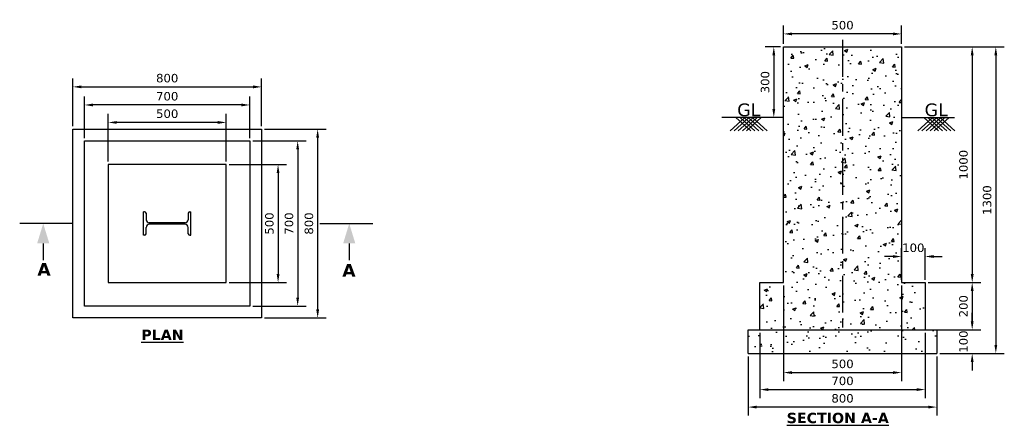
# Model space of a CAD drawing. Header units: inches. Extents: x 363758 to 367930, y 129889 to 131609.
import ezdxf

# ---------------------------------------------------------------- set-up
doc = ezdxf.new("R2010")
doc.units = ezdxf.units.IN
doc.header["$LTSCALE"] = 0.05
doc.header["$MEASUREMENT"] = 0
doc.header["$PDMODE"] = 66
doc.linetypes.add('CENTER', pattern=[2, 1.25, -0.25, 0.25, -0.25])
doc.styles.get("Standard").update_dxf_attribs({"font": 'verdana.ttf'})
doc.styles.add('STYLE1', font='txt')
doc.dimstyles.new('FOUNDATION', dxfattribs={"dimscale": 200, "dimtxt": 0.18, "dimasz": 0.18, "dimexe": 0.18, "dimexo": 0.0625, "dimgap": 0.09, "dimtad": 1, "dimdec": 0, "dimzin": 0, "dimdsep": 46, "dimtxsty": 'Standard', "dimcen": 0, "dimadec": 0, "dimazin": 0, "dimtfac": 1, "dimtdec": 0, "dimtofl": 0, "dimtmove": 0, "dimatfit": 3, "dimfxl": 1, "dimtolj": 1, "dimtzin": 0, "dimarcsym": 0})

# ---------------------------------------------------------------- blocks, each defined once
blk = doc.blocks.new('*D0')
at = {"color": 0, "lineweight": -2, "ltscale": 30, "transparency": 16777216}
for p, q in [((364133.2, 131007.5), (364133.2, 131209.6)), ((364633.2, 131007.5), (364633.2, 131209.6)), ((364597.2, 131173.6), (364169.2, 131173.6))]:
    blk.add_line(p, q, dxfattribs=at)
at = {"color": 0, "ltscale": 30, "transparency": 16777216}
for points in [[(364169.2, 131179.6), (364169.2, 131167.6), (364133.2, 131173.6)], [(364597.2, 131179.6), (364597.2, 131167.6), (364633.2, 131173.6)]]:
    blk.add_solid(points, dxfattribs=at)
at = {"layer": 'Defpoints', "color": 0, "ltscale": 30, "transparency": 16777216}
for p in [(364133.2, 131173.6), (364133.2, 130995), (364633.2, 130995)]:
    blk.add_point(p, dxfattribs=at)
at = {"color": 0, "ltscale": 30, "transparency": 16777216, "insert": (364383.2, 131210.3), "char_height": 36, "attachment_point": 5}
blk.add_mtext('\\A1;500', dxfattribs=at)
blk = doc.blocks.new('*D1')
at = {"color": 0, "lineweight": -2, "ltscale": 30, "transparency": 16777216}
for p, q in [((364033.2, 131107.5), (364033.2, 131283.7)), ((364733.2, 131107.5), (364733.2, 131283.7)), ((364697.2, 131247.7), (364069.2, 131247.7))]:
    blk.add_line(p, q, dxfattribs=at)
at = {"color": 0, "ltscale": 30, "transparency": 16777216}
for points in [[(364069.2, 131253.7), (364069.2, 131241.7), (364033.2, 131247.7)], [(364697.2, 131253.7), (364697.2, 131241.7), (364733.2, 131247.7)]]:
    blk.add_solid(points, dxfattribs=at)
at = {"layer": 'Defpoints', "color": 0, "ltscale": 30, "transparency": 16777216}
for p in [(364033.2, 131247.7), (364033.2, 131095), (364733.2, 131095)]:
    blk.add_point(p, dxfattribs=at)
at = {"color": 0, "ltscale": 30, "transparency": 16777216, "insert": (364383.2, 131284.4), "char_height": 36, "attachment_point": 5}
blk.add_mtext('\\A1;700', dxfattribs=at)
blk = doc.blocks.new('*D2')
at = {"color": 0, "lineweight": -2, "ltscale": 30, "transparency": 16777216}
for p, q in [((363983.2, 131157.5), (363983.2, 131360.4)), ((364783.2, 131157.5), (364783.2, 131360.4)), ((364019.2, 131324.4), (364747.2, 131324.4))]:
    blk.add_line(p, q, dxfattribs=at)
at = {"color": 0, "ltscale": 30, "transparency": 16777216}
for points in [[(364019.2, 131330.4), (364019.2, 131318.4), (363983.2, 131324.4)], [(364747.2, 131330.4), (364747.2, 131318.4), (364783.2, 131324.4)]]:
    blk.add_solid(points, dxfattribs=at)
at = {"layer": 'Defpoints', "color": 0, "ltscale": 30, "transparency": 16777216}
for p in [(364783.2, 131324.4), (363983.2, 131145), (364783.2, 131145)]:
    blk.add_point(p, dxfattribs=at)
at = {"color": 0, "ltscale": 30, "transparency": 16777216, "insert": (364383.2, 131361.2), "char_height": 36, "attachment_point": 5}
blk.add_mtext('\\A1;800', dxfattribs=at)
blk = doc.blocks.new('*D3')
at = {"color": 0, "lineweight": -2, "ltscale": 30, "transparency": 16777216}
for p, q in [((364795.7, 131145), (365056.8, 131145)), ((365020.8, 131109), (365020.8, 130381)), ((364795.7, 130345), (365056.8, 130345))]:
    blk.add_line(p, q, dxfattribs=at)
at = {"color": 0, "ltscale": 30, "transparency": 16777216}
for points in [[(365014.8, 131109), (365026.8, 131109), (365020.8, 131145)], [(365014.8, 130381), (365026.8, 130381), (365020.8, 130345)]]:
    blk.add_solid(points, dxfattribs=at)
at = {"layer": 'Defpoints', "color": 0, "ltscale": 30, "transparency": 16777216}
for p in [(364783.2, 131145), (364783.2, 130345), (365020.8, 130345)]:
    blk.add_point(p, dxfattribs=at)
at = {"color": 0, "ltscale": 30, "transparency": 16777216, "insert": (364983.9, 130745), "char_height": 36, "attachment_point": 5, "rotation": 90}
blk.add_mtext('\\A1;800', dxfattribs=at)
blk = doc.blocks.new('*D4')
at = {"color": 0, "lineweight": -2, "ltscale": 30, "transparency": 16777216}
for p, q in [((364745.7, 131095), (364972.1, 131095)), ((364936.1, 131059), (364936.1, 130431)), ((364745.7, 130395), (364972.1, 130395))]:
    blk.add_line(p, q, dxfattribs=at)
at = {"color": 0, "ltscale": 30, "transparency": 16777216}
for points in [[(364930.1, 131059), (364942.1, 131059), (364936.1, 131095)], [(364930.1, 130431), (364942.1, 130431), (364936.1, 130395)]]:
    blk.add_solid(points, dxfattribs=at)
at = {"layer": 'Defpoints', "color": 0, "ltscale": 30, "transparency": 16777216}
for p in [(364733.2, 131095), (364733.2, 130395), (364936.1, 130395)]:
    blk.add_point(p, dxfattribs=at)
at = {"color": 0, "ltscale": 30, "transparency": 16777216, "insert": (364899.4, 130745), "char_height": 36, "attachment_point": 5, "rotation": 90}
blk.add_mtext('\\A1;700', dxfattribs=at)
blk = doc.blocks.new('*D5')
at = {"color": 0, "lineweight": -2, "ltscale": 30, "transparency": 16777216}
for p, q in [((364645.7, 130995), (364889, 130995)), ((364853, 130959), (364853, 130531)), ((364645.7, 130495), (364889, 130495))]:
    blk.add_line(p, q, dxfattribs=at)
at = {"color": 0, "ltscale": 30, "transparency": 16777216}
for points in [[(364847, 130959), (364859, 130959), (364853, 130995)], [(364847, 130531), (364859, 130531), (364853, 130495)]]:
    blk.add_solid(points, dxfattribs=at)
at = {"layer": 'Defpoints', "color": 0, "ltscale": 30, "transparency": 16777216}
for p in [(364633.2, 130995), (364633.2, 130495), (364853, 130495)]:
    blk.add_point(p, dxfattribs=at)
at = {"color": 0, "ltscale": 30, "transparency": 16777216, "insert": (364816.3, 130745), "char_height": 36, "attachment_point": 5, "rotation": 90}
blk.add_mtext('\\A1;500', dxfattribs=at)
blk = doc.blocks.new('*D6')
at = {"color": 0, "lineweight": -2, "ltscale": 30, "transparency": 16777216}
for p, q in [((366994.9, 131506.9), (366994.9, 131584.9)), ((367494.9, 131506.9), (367494.9, 131584.9)), ((367458.9, 131548.9), (367030.9, 131548.9))]:
    blk.add_line(p, q, dxfattribs=at)
at = {"color": 0, "ltscale": 30, "transparency": 16777216}
for points in [[(367030.9, 131554.9), (367030.9, 131542.9), (366994.9, 131548.9)], [(367458.9, 131554.9), (367458.9, 131542.9), (367494.9, 131548.9)]]:
    blk.add_solid(points, dxfattribs=at)
at = {"layer": 'Defpoints', "color": 0, "ltscale": 30, "transparency": 16777216}
for p in [(366994.9, 131548.9), (366994.9, 131494.4, 0), (367494.9, 131494.4, 0)]:
    blk.add_point(p, dxfattribs=at)
at = {"color": 0, "ltscale": 30, "transparency": 16777216, "insert": (367244.9, 131585.7), "char_height": 36, "attachment_point": 5}
blk.add_mtext('\\A1;500', dxfattribs=at)
blk = doc.blocks.new('*D7')
at = {"color": 0, "lineweight": -2, "transparency": 16777216}
for p, q in [((367507.4, 131494.4), (367830.4, 131494.4)), ((367794.4, 131458.4), (367794.4, 130530.4)), ((367607.4, 130494.4), (367830.4, 130494.4))]:
    blk.add_line(p, q, dxfattribs=at)
at = {"color": 0, "transparency": 16777216}
for points in [[(367788.4, 131458.4), (367800.4, 131458.4), (367794.4, 131494.4)], [(367788.4, 130530.4), (367800.4, 130530.4), (367794.4, 130494.4)]]:
    blk.add_solid(points, dxfattribs=at)
at = {"layer": 'Defpoints', "color": 0, "transparency": 16777216}
for p in [(367494.9, 131494.4, 0), (367594.9, 130494.4, 0), (367794.4, 130494.4)]:
    blk.add_point(p, dxfattribs=at)
at = {"color": 0, "transparency": 16777216, "insert": (367757.6, 130994.4), "char_height": 36, "attachment_point": 5, "rotation": 90}
blk.add_mtext('\\A1;1000', dxfattribs=at)
blk = doc.blocks.new('*D8')
at = {"color": 0, "lineweight": -2, "transparency": 16777216}
for p, q in [((367607.4, 130494.4), (367830.4, 130494.4)), ((367794.4, 130458.4), (367794.4, 130330.4)), ((367607.4, 130294.4), (367830.4, 130294.4))]:
    blk.add_line(p, q, dxfattribs=at)
at = {"color": 0, "transparency": 16777216}
for points in [[(367788.4, 130458.4), (367800.4, 130458.4), (367794.4, 130494.4)], [(367788.4, 130330.4), (367800.4, 130330.4), (367794.4, 130294.4)]]:
    blk.add_solid(points, dxfattribs=at)
at = {"layer": 'Defpoints', "color": 0, "transparency": 16777216}
for p in [(367594.9, 130494.4, 0), (367594.9, 130294.4, 0), (367794.4, 130294.4)]:
    blk.add_point(p, dxfattribs=at)
at = {"color": 0, "transparency": 16777216, "insert": (367757.6, 130394.4), "char_height": 36, "attachment_point": 5, "rotation": 90}
blk.add_mtext('\\A1;200', dxfattribs=at)
blk = doc.blocks.new('*D9')
at = {"color": 0, "lineweight": -2, "transparency": 16777216}
for p, q in [((367794.4, 130330.4), (367794.4, 130366.4)), ((367657.4, 130294.4), (367830.4, 130294.4)), ((367657.4, 130194.4), (367830.4, 130194.4)), ((367794.4, 130158.4), (367794.4, 130122.4))]:
    blk.add_line(p, q, dxfattribs=at)
at = {"color": 0, "transparency": 16777216}
for points in [[(367788.4, 130330.4), (367800.4, 130330.4), (367794.4, 130294.4)], [(367788.4, 130158.4), (367800.4, 130158.4), (367794.4, 130194.4)]]:
    blk.add_solid(points, dxfattribs=at)
at = {"layer": 'Defpoints', "color": 0, "transparency": 16777216}
for p in [(367644.9, 130294.4, 0), (367644.9, 130194.4, 0), (367794.4, 130194.4)]:
    blk.add_point(p, dxfattribs=at)
at = {"color": 0, "transparency": 16777216, "insert": (367757.6, 130244.4), "char_height": 36, "attachment_point": 5, "rotation": 90}
blk.add_mtext('\\A1;100', dxfattribs=at)
blk = doc.blocks.new('*D10')
at = {"color": 0, "lineweight": -2, "transparency": 16777216}
for p, q in [((367494.9, 130506.9), (367494.9, 130641.2)), ((367594.9, 130506.9), (367594.9, 130641.2)), ((367458.9, 130605.2), (367422.9, 130605.2)), ((367630.9, 130605.2), (367666.9, 130605.2))]:
    blk.add_line(p, q, dxfattribs=at)
at = {"color": 0, "transparency": 16777216}
for points in [[(367458.9, 130611.2), (367458.9, 130599.2), (367494.9, 130605.2)], [(367630.9, 130611.2), (367630.9, 130599.2), (367594.9, 130605.2)]]:
    blk.add_solid(points, dxfattribs=at)
at = {"layer": 'Defpoints', "color": 0, "transparency": 16777216}
for p in [(367494.9, 130605.2), (367494.9, 130494.4), (367594.9, 130494.4)]:
    blk.add_point(p, dxfattribs=at)
at = {"color": 0, "transparency": 16777216, "insert": (367544.9, 130642), "char_height": 36, "attachment_point": 5}
blk.add_mtext('\\A1;100', dxfattribs=at)
blk = doc.blocks.new('*D11')
at = {"color": 0, "lineweight": -2, "transparency": 16777216}
for p, q in [((367507.4, 131494.4), (367930.5, 131494.4)), ((367894.5, 131458.4), (367894.5, 130230.4)), ((367657.4, 130194.4), (367930.5, 130194.4))]:
    blk.add_line(p, q, dxfattribs=at)
at = {"color": 0, "transparency": 16777216}
for points in [[(367888.5, 131458.4), (367900.5, 131458.4), (367894.5, 131494.4)], [(367888.5, 130230.4), (367900.5, 130230.4), (367894.5, 130194.4)]]:
    blk.add_solid(points, dxfattribs=at)
at = {"layer": 'Defpoints', "color": 0, "transparency": 16777216}
for p in [(367494.9, 131494.4, 0), (367644.9, 130194.4, 0), (367894.5, 130194.4)]:
    blk.add_point(p, dxfattribs=at)
at = {"color": 0, "transparency": 16777216, "insert": (367857.7, 130844.4), "char_height": 36, "attachment_point": 5, "rotation": 90}
blk.add_mtext('\\A1;1300', dxfattribs=at)
blk = doc.blocks.new('*D12')
at = {"color": 0, "lineweight": -2, "transparency": 16777216}
for p, q in [((366844.9, 130181.9), (366844.9, 129930.8)), ((367644.9, 130181.9), (367644.9, 129930.8)), ((367608.9, 129966.8), (366880.9, 129966.8))]:
    blk.add_line(p, q, dxfattribs=at)
at = {"color": 0, "transparency": 16777216}
for points in [[(366880.9, 129972.8), (366880.9, 129960.8), (366844.9, 129966.8)], [(367608.9, 129972.8), (367608.9, 129960.8), (367644.9, 129966.8)]]:
    blk.add_solid(points, dxfattribs=at)
at = {"layer": 'Defpoints', "color": 0, "transparency": 16777216}
for p in [(366844.9, 130194.4), (367644.9, 130194.4, 0), (366844.9, 129966.8)]:
    blk.add_point(p, dxfattribs=at)
at = {"color": 0, "transparency": 16777216, "insert": (367244.9, 130003.6), "char_height": 36, "attachment_point": 5}
blk.add_mtext('\\A1;800', dxfattribs=at)
blk = doc.blocks.new('*D13')
at = {"color": 0, "lineweight": -2, "transparency": 16777216}
for p, q in [((366894.9, 130281.9), (366894.9, 130004.9)), ((367594.9, 130281.9), (367594.9, 130004.9)), ((366930.9, 130040.9), (367558.9, 130040.9))]:
    blk.add_line(p, q, dxfattribs=at)
at = {"color": 0, "transparency": 16777216}
for points in [[(366930.9, 130046.9), (366930.9, 130034.9), (366894.9, 130040.9)], [(367558.9, 130046.9), (367558.9, 130034.9), (367594.9, 130040.9)]]:
    blk.add_solid(points, dxfattribs=at)
at = {"layer": 'Defpoints', "color": 0, "transparency": 16777216}
for p in [(366894.9, 130294.4), (367594.9, 130294.4), (367594.9, 130040.9)]:
    blk.add_point(p, dxfattribs=at)
at = {"color": 0, "transparency": 16777216, "insert": (367244.9, 130077.7), "char_height": 36, "attachment_point": 5}
blk.add_mtext('\\A1;700', dxfattribs=at)
blk = doc.blocks.new('*D14')
at = {"color": 0, "lineweight": -2, "transparency": 16777216}
for p, q in [((366994.9, 130481.9), (366994.9, 130077)), ((367494.9, 130481.9), (367494.9, 130077)), ((367030.9, 130113), (367458.9, 130113))]:
    blk.add_line(p, q, dxfattribs=at)
at = {"color": 0, "transparency": 16777216}
for points in [[(367030.9, 130119), (367030.9, 130107), (366994.9, 130113)], [(367458.9, 130119), (367458.9, 130107), (367494.9, 130113)]]:
    blk.add_solid(points, dxfattribs=at)
at = {"layer": 'Defpoints', "color": 0, "transparency": 16777216}
for p in [(366994.9, 130494.4), (367494.9, 130494.4), (367494.9, 130113)]:
    blk.add_point(p, dxfattribs=at)
at = {"color": 0, "transparency": 16777216, "insert": (367244.9, 130149.7), "char_height": 36, "attachment_point": 5}
blk.add_mtext('\\A1;500', dxfattribs=at)
blk = doc.blocks.new('*D15')
at = {"color": 0, "lineweight": -2, "transparency": 16777216}
for p, q in [((366982.4, 131494.4), (366917.7, 131494.4)), ((366953.7, 131458.4), (366953.7, 131230.4)), ((366982.4, 131194.4), (366917.7, 131194.4))]:
    blk.add_line(p, q, dxfattribs=at)
at = {"color": 0, "transparency": 16777216}
for points in [[(366947.7, 131458.4), (366959.7, 131458.4), (366953.7, 131494.4)], [(366947.7, 131230.4), (366959.7, 131230.4), (366953.7, 131194.4)]]:
    blk.add_solid(points, dxfattribs=at)
at = {"layer": 'Defpoints', "color": 0, "transparency": 16777216}
for p in [(366994.9, 131494.4, 0), (366953.7, 131194.4), (366994.9, 131194.4, 0)]:
    blk.add_point(p, dxfattribs=at)
at = {"color": 0, "transparency": 16777216, "insert": (366916.9, 131344.4), "char_height": 36, "attachment_point": 5, "rotation": 90}
blk.add_mtext('\\A1;300', dxfattribs=at)

msp = doc.modelspace()

# ---------------------------------------------------------------- hatches: boundary and pattern name
h = msp.add_hatch()
h.set_pattern_fill('AR-CONC', color=256, scale=20, style=0)
h.set_pattern_definition([(50, (37823.23, -17364.57), (143.452037, -12.550427), [15, -165]), (355, (37823.23, -17364.57), (-27.750267, 150.438427), [12, -132]), (100.451444, (37835.18, -17365.61), (115.70177, 137.888), [12.74804, -140.22842]), (46.1842, (37823.23, -17324.57), (213.44827, -33.10386), [22.5, -247.5]), (96.635635, (37841.02, -17327.33), (186.93239, 194.82372), [19.12207, -210.34275]), (351.184164, (37823.23, -17324.57), (186.93239, 194.82372), [18, -198]), (21, (37843.23, -17334.57), (119.38141, -80.52378), [15, -165]), (326, (37843.23, -17334.57), (48.663066, 145.03001), [12, -132]), (71.451445, (37853.18, -17341.28), (168.044475, 64.50623), [12.74804, -140.22842]), (37.5, (37823.23, -17364.57), (2.431971, 66.578771), [0, -130.4, 0, -134, 0, -132.5]), (7.5, (37823.23, -17364.57), (52.613907, 78.882342), [0, -76.4, 0, -127.4, 0, -50.5]), (327.5, (37778.63, -17364.57), (106.764487, -4.510974), [0, -50, 0, -156, 0, -207]), (317.5, (37758.63, -17364.57), (116.637234, 20.020996), [0, -65, 0, -103.6, 0, -147])])
h.paths.add_polyline_path([(366894.9, 130494.4), (366894.9, 130294.4), (367594.9, 130294.4), (367594.9, 130494.4), (367494.9, 130494.4), (367494.9, 131494.4), (366994.9, 131494.4), (366994.9, 130494.4)])
h = msp.add_hatch()
h.set_pattern_fill('AR-SAND', color=256, scale=2, style=0)
h.set_pattern_definition([(37.5, (183860.67, 214640.43), (-3.200063, 97.882647), [0, -77.216, 0, -86.36, 0, -82.55]), (7.5, (183860.67, 214640.43), (89.90466, 143.36502), [0, -41.656, 0, -69.596, 0, -26.67]), (327.5, (183798.19, 214640.43), (158.198474, 0.287437), [0, -25.4, 0, -91.44, 0, -119.38]), (317.5, (183798.19, 214640.43), (152.71129, 44.585865), [0, -12.7, 0, -59.944, 0, -68.58])])
h.paths.add_polyline_path([(367244.9, 130193.9), (367244.9, 130294.4), (366844.9, 130294.4), (366844.9, 130193.9)])
h.paths.add_polyline_path([(367644.9, 130193.9), (367644.9, 130294.4), (367244.9, 130294.4), (367244.9, 130193.9)])

# ---------------------------------------------------------------- linework, layer by layer
at = {"linetype": 'CENTER', "ltscale": 2500}
msp.add_line((367244.9, 131523.5), (367244.9, 130294.4), dxfattribs=at)
for p, q in [((366994.9, 130494.4, 0), (366994.9, 131494.4, 0)), ((366994.9, 131494.4, 0), (367494.9, 131494.4, 0)), ((367494.9, 131494.4, 0), (367494.9, 130494.4, 0)), ((366994.9, 131194.4, 0), (366733.6, 131194.4, 0)), ((366829.6, 131192.5, -2.2), (366768.5, 131138, -65.1)), ((366847.1, 131192.5, -2.2), (366785.9, 131138, -65.1)), ((366794.8, 131192.5, -2.2), (366855.9, 131138, -65.1)), ((366864.5, 131192.5, -2.2), (366803.3, 131138, -65.1)), ((366812.2, 131192.5, -2.2), (366873.4, 131138, -65.1)), ((366881.9, 131192.5, -2.2), (366820.7, 131138, -65.1)), ((366829.6, 131192.5, -2.2), (366890.8, 131138, -65.1)), ((366899.3, 131192.5, -2.2), (366838.2, 131138, -65.1)), ((366847.1, 131192.5, -2.2), (366908.2, 131138, -65.1)), ((366864.5, 131192.5, -2.2), (366925.7, 131138, -65.1)), ((367494.9, 131194.4, 0), (367719.4, 131194.4, 0)), ((367625.3, 131192.5, -2.2), (367564.2, 131138, -65.1)), ((367642.8, 131192.5, -2.2), (367581.6, 131138, -65.1)), ((367590.5, 131192.5, -2.2), (367651.7, 131138, -65.1)), ((367660.2, 131192.5, -2.2), (367599, 131138, -65.1)), ((367607.9, 131192.5, -2.2), (367669.1, 131138, -65.1)), ((367677.6, 131192.5, -2.2), (367616.4, 131138, -65.1)), ((367625.3, 131192.5, -2.2), (367686.5, 131138, -65.1)), ((367695, 131192.5, -2.2), (367633.9, 131138, -65.1)), ((367642.8, 131192.5, -2.2), (367703.9, 131138, -65.1)), ((367660.2, 131192.5, -2.2), (367721.4, 131138, -65.1)), ((366894.9, 130294.4), (366894.9, 130494.4, 0)), ((366894.9, 130494.4), (366994.9, 130494.4)), ((367494.9, 130494.4), (367594.9, 130494.4)), ((367594.9, 130494.4, 0), (367594.9, 130294.4, 0)), ((366844.9, 130194.4), (366844.9, 130294.4)), ((366844.9, 130294.4), (367644.9, 130294.4)), ((367644.9, 130294.4, 0), (367644.9, 130194.4, 0)), ((366844.9, 130194.4), (367644.9, 130194.4, 0))]:
    msp.add_line(p, q)
at = {"ltscale": 30}
for p, q in [((364287.2, 130795), (364283.2, 130795)), ((364283.2, 130695), (364283.2, 130795)), ((364294, 130788.3), (364294, 130761.2)), ((364472.4, 130788.3), (364472.4, 130761.2)), ((364479.2, 130795), (364483.2, 130795)), ((364483.2, 130695), (364483.2, 130795)), ((364294, 130701.7), (364294, 130728.8)), ((364459, 130747.9), (364307.3, 130747.9)), ((364459, 130747.9), (364307.3, 130747.9)), ((364459, 130742.2), (364307.3, 130742.2)), ((364472.4, 130701.7), (364472.4, 130728.8)), ((364287.2, 130695), (364283.2, 130695)), ((364479.2, 130695), (364483.2, 130695))]:
    msp.add_line(p, q, dxfattribs=at)
at = {"ltscale": 100}
for points in [[(363983.2, 130345), (363983.2, 131145), (364783.2, 131145), (364783.2, 130345)], [(364033.2, 130395), (364033.2, 131095), (364733.2, 131095), (364733.2, 130395)], [(364633.2, 130495), (364633.2, 130995), (364133.2, 130995), (364133.2, 130495)]]:
    msp.add_lwpolyline(points, close=True, dxfattribs=at)
for points in [[(363983.2, 130745), (363758.2, 130745)], [(365029.4, 130745), (365254.4, 130745)]]:
    msp.add_lwpolyline(points, dxfattribs=at)
at = {"const_width": 5.76}
for points in [[(363857.9, 130661.4), (363857.9, 130588.8)], [(365154.6, 130661.4), (365154.6, 130588.8)]]:
    msp.add_lwpolyline(points, dxfattribs=at)
at = {"ltscale": 30}
for centre, radius, start, end in [((364287.2, 130788.2), 6.78, 0.9709, 90.1636), ((364307.3, 130761.2), 13.3, 180, 270), ((364459, 130761.2), 13.3, 270, 0), ((364479.1, 130788.2), 6.78, 89.8364, 179.0291), ((364307.3, 130728.8), 13.3, 90, 180), ((364459, 130728.8), 13.3, 0, 90), ((364287.2, 130701.8), 6.78, 269.8364, 359.0291), ((364479.1, 130701.8), 6.78, 180.9709, 270.1636)]:
    msp.add_arc(centre, radius, start, end, dxfattribs=at)
for points in [[(363832.3, 130661.4), (363857.9, 130745), (363883.5, 130661.4)], [(365180.2, 130661.4), (365154.6, 130745), (365129, 130661.4)]]:
    msp.add_solid(points)

# ---------------------------------------------------------------- texts
at = {"ltscale": 30, "char_height": 54, "attachment_point": 5}
for insert in [(366847.8, 131226.5), (367642, 131226.5)]:
    msp.add_mtext('\\A1;GL', dxfattribs=dict(at, insert=insert))
at = {"attachment_point": 5, "style": 'STYLE1'}
for s, insert, char_height, width in [('{\\fVerdana|b1|i0|c0|p34;A}', (363861.3, 130550.9), 52.665, 69.861), ('{\\fVerdana|b1|i0|c0|p34;A}', (365153.3, 130546.6), 52.665, 69.861), ('{\\fVerdana|b1|i0|c0|p34;\\LPLAN}', (364363, 130273.3), 43.888, 192.462), ('{\\fVerdana|b1|i0|c0|p34;\\LSECTION A-A}', (367224.7, 129920.2), 43.888, 457.722)]:
    msp.add_mtext(s, dxfattribs=dict(at, insert=insert, char_height=char_height, width=width))

# ---------------------------------------------------------------- dimensions: what is measured, and where the dimension line sits
at = {"ltscale": 30}
dim = msp.add_linear_dim(base=(366994.9, 131548.9), p1=(367494.9, 131494.4, 0), p2=(366994.9, 131494.4, 0), dimstyle='FOUNDATION', dxfattribs=at)
dim.commit()
dim.dimension.update_dxf_attribs({"geometry": '*D6', "text_midpoint": (367244.9, 131585.7)})
for base, p1, p2, picture, middle in [((366953.7, 131194.4), (366994.9, 131494.4, 0), (366994.9, 131194.4, 0), '*D15', (366916.9, 131344.4)), ((367794.4, 130494.4), (367494.9, 131494.4, 0), (367594.9, 130494.4, 0), '*D7', (367757.6, 130994.4)), ((367894.5, 130194.4), (367494.9, 131494.4, 0), (367644.9, 130194.4, 0), '*D11', (367857.7, 130844.4)), ((367794.4, 130294.4), (367594.9, 130494.4, 0), (367594.9, 130294.4, 0), '*D8', (367757.6, 130394.4))]:
    dim = msp.add_linear_dim(base=base, p1=p1, p2=p2, angle=90, dimstyle='FOUNDATION')
    dim.commit()
    dim.dimension.update_dxf_attribs({"geometry": picture, "text_midpoint": middle})
for base, p1, p2, picture, middle in [((364783.2, 131324.4), (363983.2, 131145), (364783.2, 131145), '*D2', (364383.2, 131324.4)), ((364033.2, 131247.7), (364733.2, 131095), (364033.2, 131095), '*D1', (364383.2, 131247.7)), ((364133.2, 131173.6), (364633.2, 130995), (364133.2, 130995), '*D0', (364383.2, 131173.6))]:
    dim = msp.add_linear_dim(base=base, p1=p1, p2=p2, dimstyle='FOUNDATION', dxfattribs=at)
    dim.commit()
    dim.dimension.update_dxf_attribs({"geometry": picture, "text_midpoint": middle, "dimtype": 160})
for base, p1, p2, picture, middle in [((365020.8, 130345), (364783.2, 131145), (364783.2, 130345), '*D3', (364983.9, 130745)), ((364936.1, 130395), (364733.2, 131095), (364733.2, 130395), '*D4', (364899.4, 130745)), ((364853, 130495), (364633.2, 130995), (364633.2, 130495), '*D5', (364816.3, 130745))]:
    dim = msp.add_linear_dim(base=base, p1=p1, p2=p2, angle=90, dimstyle='FOUNDATION', dxfattribs=at)
    dim.commit()
    dim.dimension.update_dxf_attribs({"geometry": picture, "text_midpoint": middle})
dim = msp.add_linear_dim(base=(367494.9, 130605.2), p1=(367594.9, 130494.4), p2=(367494.9, 130494.4), dimstyle='FOUNDATION')
dim.commit()
dim.dimension.update_dxf_attribs({"geometry": '*D10', "text_midpoint": (367544.9, 130605.2), "dimtype": 160})
for base, p1, p2, picture, middle in [((367494.9, 130113), (366994.9, 130494.4), (367494.9, 130494.4), '*D14', (367244.9, 130149.7)), ((367594.9, 130040.9), (366894.9, 130294.4), (367594.9, 130294.4), '*D13', (367244.9, 130077.7)), ((366844.9, 129966.8), (367644.9, 130194.4, 0), (366844.9, 130194.4), '*D12', (367244.9, 130003.6))]:
    dim = msp.add_linear_dim(base=base, p1=p1, p2=p2, dimstyle='FOUNDATION')
    dim.commit()
    dim.dimension.update_dxf_attribs({"geometry": picture, "text_midpoint": middle})
dim = msp.add_linear_dim(base=(367794.4, 130194.4), p1=(367644.9, 130294.4, 0), p2=(367644.9, 130194.4, 0), angle=90, dimstyle='FOUNDATION')
dim.commit()
dim.dimension.update_dxf_attribs({"geometry": '*D9', "text_midpoint": (367794.4, 130244.4), "dimtype": 160})

doc.saveas('drawing.dxf')
